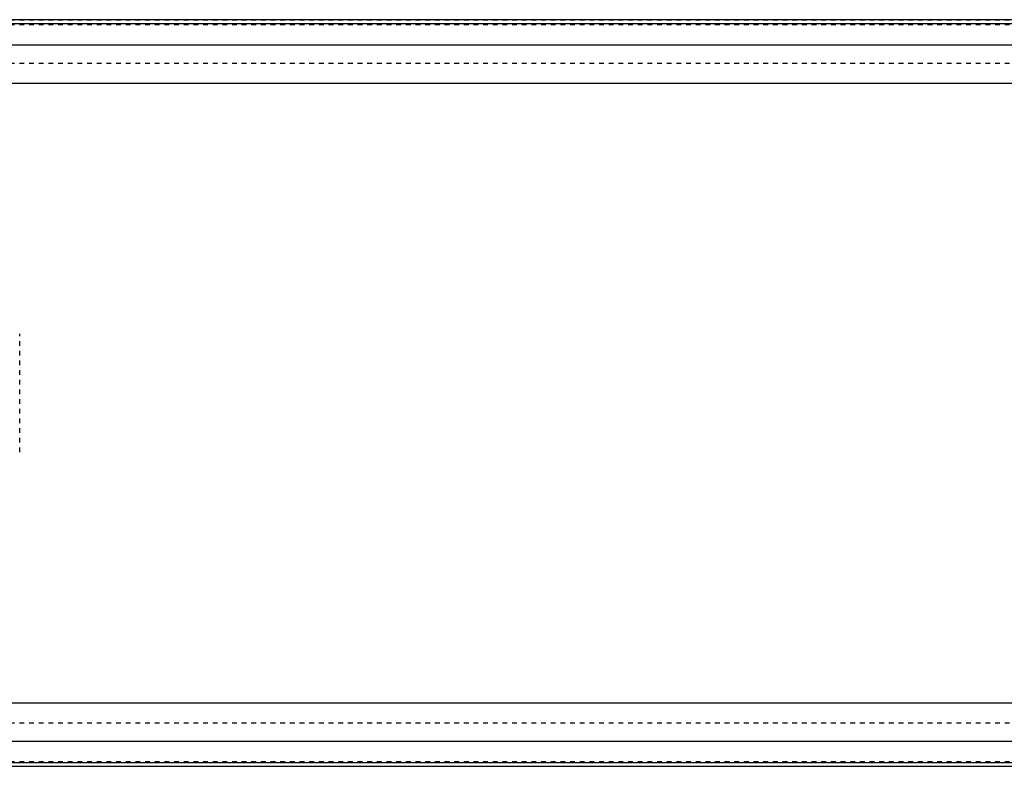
# Model space of a CAD drawing. Extents: x -906 to 181, y -120 to 120.
# Tile 5 of 7: x -329 to -125, y -77 to 77. Entities that reach past the tile are written whole.
import ezdxf

# ---------------------------------------------------------------- set-up
doc = ezdxf.new("R2010")
doc.units = 0
doc.linetypes.add('DASHED', pattern=[2, 1, -1])
doc.layers.add('AM_0', color=7, linetype='CONTINUOUS')
doc.layers.add('AM_3', color=7, linetype='DASHED')

msp = doc.modelspace()

# ---------------------------------------------------------------- linework, layer by layer
at = {"layer": 'AM_0', "color": 7, "linetype": 'CONTINUOUS'}
for p, q in [((-120, 77.32), (-509, 77.32)), ((-509, 76.54), (-120, 76.54)), ((-509, 72.1), (-120, 72.1)), ((-509, 64.2), (-120, 64.2)), ((-509, -64.2), (-120, -64.2)), ((-509, -72.1), (-120, -72.1)), ((-509, -76.54), (-120, -76.54)), ((-509, -77.32), (-120, -77.32))]:
    msp.add_line(p, q, dxfattribs=at)
at = {"layer": 'AM_3', "color": 6, "linetype": 'DASHED'}
for p, q in [((-509, 77.28), (75, 77.28)), ((-509, 76.29), (75, 76.29)), ((-509, 68.3), (75, 68.3)), ((-328.96, -12.26), (-328.96, 12.26)), ((-509, -68.3), (75, -68.3)), ((-509, -76.29), (75, -76.29)), ((-509, -77.28), (75, -77.28))]:
    msp.add_line(p, q, dxfattribs=at)

doc.saveas('drawing.dxf')
